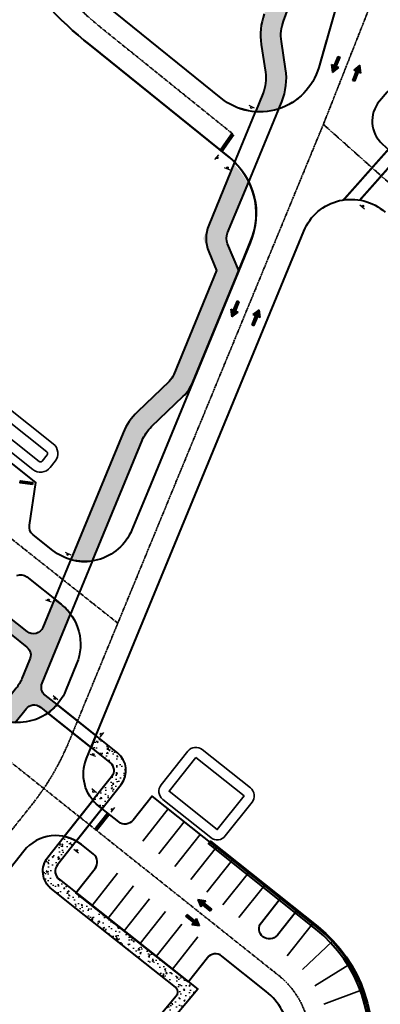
# Model space of a CAD drawing. Extents: x 1574874 to 1583974, y 410417 to 415893.
# Tile 11 of 14: x 1578966 to 1579142, y 413436 to 413916. Entities that reach past the tile are written whole.
import ezdxf

# ---------------------------------------------------------------- set-up
doc = ezdxf.new("R2010")
doc.units = 0
doc.header["$MEASUREMENT"] = 0
doc.linetypes.add('CENTER2', pattern=[1.125, 0.75, -0.125, 0.125, -0.125])
doc.layers.get('0').update_dxf_attribs({"lineweight": 0})
for name, color, linetype, lineweight in [('C-ALIN', 1, 'CENTER2', 35), ('C-POND', 111, 'Continuous', 35), ('C-PVMT', 32, 'Continuous', 40), ('C-PVMT-MRKS', 7, 'Continuous', 35), ('C-ROAD-SIGN', 3, 'Continuous', 30)]:
    doc.layers.add(name, color=color, linetype=linetype, lineweight=lineweight)
doc.layers.add('C-SDWLK-CONC-HTCH', color=252, linetype='Continuous', lineweight=25, transparency=0.4)

# ---------------------------------------------------------------- blocks, each defined once
blk = doc.blocks.new('A$C3f1edcc0')
for p, q in [((0, 0), (-1.383844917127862, -1.394695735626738)), ((0.5159194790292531, -1.895792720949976), (0, 0)), ((-1.383844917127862, -1.394695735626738), (0.5159194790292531, -1.895792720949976)), ((-1.371667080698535, -3.981870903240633), (-0.7346447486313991, -1.565933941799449)), ((-0.7797253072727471, -4.137951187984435), (-0.1427165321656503, -1.722065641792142)), ((-1.371667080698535, -3.981870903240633), (-0.7797253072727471, -4.137951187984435))]:
    blk.add_line(p, q)
for points in [[(0, 0), (-1.383844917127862, -1.394695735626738), (0.5159194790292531, -1.895792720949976)], [(-0.7346447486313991, -1.565933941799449), (-0.1427165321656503, -1.722065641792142), (-1.371667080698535, -3.981870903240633), (-0.7797253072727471, -4.137951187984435)]]:
    blk.add_solid(points)
blk = doc.blocks.new('A$C1C4F4B94')
at = {"layer": 'C-ROAD-SIGN', "flags": 128}
blk.add_lwpolyline([(-1.286158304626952, 0.8778996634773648), (0.5824775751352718, -1.416533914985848)], dxfattribs=at)
at = {"layer": 'C-ROAD-SIGN'}
blk.add_circle((0, 0), 0.4386751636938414, dxfattribs=at)

msp = doc.modelspace()

# ---------------------------------------------------------------- hatches: boundary and pattern name
at = {"layer": 'C-SDWLK-CONC-HTCH', "transparency": 33554602}
h = msp.add_hatch(dxfattribs=at)
h.set_pattern_fill('AR-CONC', color=256)
h.set_pattern_definition([(49.99999999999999, (1579025.372404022, 413716.8206124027), (7.172601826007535, -0.6275213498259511), [0.75, -8.25]), (355, (1579025.372404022, 413716.8206124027), (-1.38751333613, 7.521921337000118), [0.6, -6.6]), (100.45144446, (1579025.970120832, 413716.7683189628), (5.78508846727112, 6.894399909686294), [0.6374019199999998, -7.011421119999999]), (46.18420000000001, (1579025.372404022, 413718.8206124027), (10.67241330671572, -1.655192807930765), [1.125, -12.375]), (96.63563549, (1579026.261771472, 413718.6826793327), (9.346619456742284, 9.741186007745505), [0.95610342, -10.5171376]), (351.1841639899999, (1579025.372404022, 413718.8206124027), (9.346619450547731, 9.741186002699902), [0.9, -9.90000001]), (21, (1579026.372404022, 413718.3206124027), (5.969070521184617, -4.026188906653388), [0.75, -8.25]), (326.0000000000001, (1579026.372404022, 413718.3206124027), (2.433153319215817, 7.25150045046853), [0.6, -6.6]), (71.45144474, (1579026.869826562, 413717.9850966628), (8.402223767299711, 3.225311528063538), [0.6374019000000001, -7.01142112]), (37.50000000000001, (1579025.372404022, 413716.8206124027), (0.1215985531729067, 3.328938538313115), [0, -6.52, 0, -6.7, 0, -6.625]), (7.499999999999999, (1579025.372404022, 413716.8206124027), (2.630695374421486, 3.944117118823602), [0, -3.82, 0, -6.37, 0, -2.525]), (327.5, (1579023.142404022, 413716.8206124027), (5.33822436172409, -0.2255487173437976), [0, -2.5, 0, -7.8, 0, -10.35]), (317.5, (1579022.142404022, 413716.8206124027), (5.831861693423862, 1.001049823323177), [0, -3.25, 0, -5.18, 0, -7.35])])
edge = h.paths.add_edge_path()
edge.add_arc((1579046.003806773, 413820.0150303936), 34.99999999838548, 26.33475252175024, 45.64382816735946)
edge.add_line((1579070.472887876, 413845.0402990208), (1579055.562118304, 413808.9023829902))
edge.add_line((1579055.562118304, 413808.9023829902), (1579062.077973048, 413793.2325509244))
edge.add_line((1579062.077973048, 413793.2325509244), (1579041.187475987, 413742.6020972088))
edge.add_arc((1579031.943439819, 413746.4162544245), 9.999999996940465, 313.79961831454, 337.57859668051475, ccw=False)
edge.add_line((1579038.864823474, 413739.1986060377), (1579023.46269416, 413724.4286920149))
edge.add_arc((1579044.226845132, 413702.7757468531), 29.99999999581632, 133.7996183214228, 157.5785966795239)
edge.add_line((1579016.494736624, 413714.2182185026), (1578990.961748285, 413652.3361684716))
edge.add_arc((1578997.655026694, 413676.4235100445), 24.99999999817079, 254.4706992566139, 278.910848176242)
edge.add_line((1579001.5274627, 413651.7252461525), (1579025.738772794, 413710.4040612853))
edge.add_arc((1579044.226845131, 413702.775746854), 19.99999999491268, 133.7996183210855, 157.5785966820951, ccw=False)
edge.add_line((1579030.384077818, 413717.2110436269), (1579045.786207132, 413731.9809576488))
edge.add_arc((1579031.943439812, 413746.4162544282), 20.00000000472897, 313.7996183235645, 337.5785966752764)
edge.add_line((1579050.431512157, 413738.787939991), (1579072.901884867, 413793.24739886))
edge.add_line((1579072.901884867, 413793.24739886), (1579066.386030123, 413808.9172309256))
edge.add_line((1579066.386030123, 413808.9172309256), (1579077.371420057, 413835.5415508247))
edge = h.paths.add_edge_path()
edge.add_arc((1579083.15700027, 413900.6292459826), 29.99999999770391, 265.9942724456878, 288.0630703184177)
edge.add_line((1579092.458911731, 413872.1077726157), (1579093.881159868, 413875.5547498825))
edge.add_arc((1579066.149051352, 413886.9972215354), 30.00000000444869, 337.5785966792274, 368.6794351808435)
edge.add_line((1579095.805494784, 413891.5244020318), (1579093.750200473, 413904.9881284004))
edge.add_arc((1579113.521162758, 413908.0062487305), 19.99999999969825, 159.779877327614, 188.6794351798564, ccw=False)
edge.add_line((1579094.753728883, 413914.9188043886), (1579109.64129048, 413955.3382008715))
edge.add_arc((1579095.565715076, 413960.522617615), 14.999999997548, 339.7798773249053, 372.0106173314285)
edge.add_arc((1579179.683093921, 413978.4186109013), 70.99999999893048, 73.52935641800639, 192.0106173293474, ccw=False)
edge.add_line((1579199.813300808, 414046.5051350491), (1579210.600775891, 414071.4273272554))
edge.add_line((1579210.600775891, 414071.4273272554), (1579205.605670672, 414073.5894393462))
edge.add_line((1579205.605670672, 414073.5894393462), (1579200.263583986, 414060.9721938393))
edge.add_arc((1579195.659274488, 414062.9216383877), 5.000000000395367, 259.2939983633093, 337.0524127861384, ccw=False)
edge.add_arc((1579179.683093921, 413978.4186109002), 81.00000000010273, 79.29399835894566, 97.23648748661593)
edge.add_arc((1579168.220277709, 414068.6937671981), 10.00000000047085, 196.7085403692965, 277.23648748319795, ccw=False)
edge.add_line((1579158.642481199, 414065.8187343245), (1579152.013360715, 414087.9027833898))
edge.add_line((1579152.013360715, 414087.9027833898), (1579145.289955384, 414107.5401625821))
edge.add_line((1579145.289955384, 414107.5401625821), (1579149.45841031, 414108.4811699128))
edge.add_line((1579149.45841031, 414108.4811699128), (1579172.110704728, 414114.670037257))
edge.add_line((1579172.110704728, 414114.670037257), (1579170.827479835, 414119.4026073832))
edge.add_line((1579170.827479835, 414119.4026073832), (1579148.074177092, 414113.2474013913))
edge.add_line((1579148.074177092, 414113.2474013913), (1579143.634913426, 414112.188749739))
edge.add_line((1579143.634913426, 414112.188749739), (1579133.888789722, 414140.4390954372))
edge.add_line((1579133.888789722, 414140.4390954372), (1579136.37163598, 414195.8579214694))
edge.add_line((1579136.37163598, 414195.8579214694), (1579136.711187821, 414196.6490245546))
edge.add_line((1579136.711187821, 414196.6490245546), (1579132.116530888, 414198.6211116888))
edge.add_line((1579132.116530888, 414198.6211116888), (1579131.417444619, 414196.9923491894))
edge.add_line((1579131.417444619, 414196.9923491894), (1579128.851112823, 414139.7100688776))
edge.add_line((1579128.851112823, 414139.7100688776), (1579147.337755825, 414086.0771755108))
edge.add_line((1579147.337755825, 414086.0771755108), (1579153.657539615, 414065.0423404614))
edge.add_arc((1579144.080447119, 414062.1649633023), 9.999999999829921, -66.96845433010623, 16.722564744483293, ccw=False)
edge.add_arc((1579179.683093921, 413978.4186109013), 80.99999999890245, 113.03154567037, 191.0892549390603)
edge.add_arc((1579090.38217752, 413960.915858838), 10.00000000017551, -20.22012266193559, 11.089254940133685, ccw=False)
edge.add_line((1579099.765894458, 413957.4595810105), (1579085.370011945, 413918.3750822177))
edge.add_arc((1579113.52116276, 413908.0062487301), 30.0000000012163, 159.7798773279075, 188.6794351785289)
edge.add_line((1579083.864719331, 413903.4790682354), (1579085.920013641, 413890.0153418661))
edge.add_arc((1579066.149051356, 413886.9972215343), 20.00000000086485, -22.421403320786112, 8.679435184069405, ccw=False)
edge.add_line((1579084.637123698, 413879.3689070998), (1579081.061314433, 413870.7025338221))
h = msp.add_hatch(dxfattribs=at)
h.set_pattern_fill('AR-CONC', color=256)
h.set_pattern_definition([(49.99999999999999, (1578954.625043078, 413624.9963772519), (7.172601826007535, -0.6275213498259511), [0.75, -8.25]), (355, (1578954.625043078, 413624.9963772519), (-1.38751333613, 7.521921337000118), [0.6, -6.6]), (100.45144446, (1578955.222759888, 413624.9440838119), (5.78508846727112, 6.894399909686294), [0.6374019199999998, -7.011421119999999]), (46.18420000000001, (1578954.625043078, 413626.9963772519), (10.67241330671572, -1.655192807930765), [1.125, -12.375]), (96.63563549, (1578955.514410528, 413626.8584441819), (9.346619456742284, 9.741186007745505), [0.95610342, -10.5171376]), (351.1841639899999, (1578954.625043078, 413626.9963772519), (9.346619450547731, 9.741186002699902), [0.9, -9.90000001]), (21, (1578955.625043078, 413626.4963772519), (5.969070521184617, -4.026188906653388), [0.75, -8.25]), (326.0000000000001, (1578955.625043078, 413626.4963772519), (2.433153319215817, 7.25150045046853), [0.6, -6.6]), (71.45144474, (1578956.122465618, 413626.1608615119), (8.402223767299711, 3.225311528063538), [0.6374019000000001, -7.01142112]), (37.50000000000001, (1578954.625043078, 413624.9963772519), (0.1215985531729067, 3.328938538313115), [0, -6.52, 0, -6.7, 0, -6.625]), (7.499999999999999, (1578954.625043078, 413624.9963772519), (2.630695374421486, 3.944117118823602), [0, -3.82, 0, -6.37, 0, -2.525]), (327.5, (1578952.395043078, 413624.9963772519), (5.33822436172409, -0.2255487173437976), [0, -2.5, 0, -7.8, 0, -10.35]), (317.5, (1578951.395043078, 413624.9963772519), (5.831861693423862, 1.001049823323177), [0, -3.25, 0, -5.18, 0, -7.35])])
edge = h.paths.add_edge_path()
edge.add_line((1578969.575376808, 413617.2408804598), (1578951.451758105, 413631.6506899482))
edge.add_line((1578951.451758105, 413631.6506899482), (1578691.790431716, 413838.1034026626))
edge.add_line((1578691.790431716, 413838.1034026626), (1578688.056354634, 413833.4069499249))
edge.add_line((1578688.056354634, 413833.4069499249), (1578961.795512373, 413615.761170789))
edge.add_line((1578961.795512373, 413615.761170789), (1578969.448143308, 413609.6766820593))
edge.add_arc((1578966.30918747, 413605.7459842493), 5.030251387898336, -26.307156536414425, 51.39002118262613, ccw=False)
edge.add_line((1578970.818461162, 413603.5166615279), (1578967.074302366, 413594.4422743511))
edge.add_arc((1578948.586230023, 413602.0705887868), 20.00000000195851, 321.5324866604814, 337.57859667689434, ccw=False)
edge.add_line((1578964.245449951, 413589.6291728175), (1578953.361711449, 413575.9305025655))
edge.add_arc((1578965.225875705, 413598.0186907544), 25.07282295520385, 241.7585499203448, 266.7281621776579)
edge.add_line((1578963.794886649, 413572.9867367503), (1578969.062026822, 413579.6161514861))
edge.add_arc((1578972.976831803, 413576.505797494), 4.999999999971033, 51.51120624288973, 141.5324866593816, ccw=False)
edge.add_line((1578976.088639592, 413580.4194469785), (1578979.701573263, 413577.5467433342))
edge.add_arc((1578965.225875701, 413598.0186907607), 25.07282296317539, 305.2640999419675, 319.2640296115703)
edge.add_line((1578984.224175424, 413581.6568125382), (1578978.41701242, 413586.2335954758))
edge.add_arc((1578981.528819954, 413590.1472451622), 4.999999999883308, 157.578596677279, 231.5112099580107, ccw=False)
edge.add_line((1578976.906801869, 413592.0543237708), (1578990.826629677, 413625.7905817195))
edge.add_arc((1578970.664571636, 413611.0091265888), 25.00000000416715, 36.24634517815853, 51.51233183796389)
edge.add_line((1578986.223226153, 413630.5776796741), (1578983.031203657, 413633.1156074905))
edge.add_line((1578983.031203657, 413633.1156074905), (1578977.309125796, 413619.2475124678))
edge.add_arc((1578972.68710771, 413621.1545910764), 5.000000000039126, 231.5123318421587, 337.57859667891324, ccw=False)
h = msp.add_hatch(dxfattribs=at)
h.set_pattern_fill('AR-CONC', color=256)
h.set_pattern_definition([(49.99999999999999, (1579008.507182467, 413557.9469650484), (7.172601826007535, -0.6275213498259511), [0.75, -8.25]), (355, (1579008.507182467, 413557.9469650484), (-1.38751333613, 7.521921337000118), [0.6, -6.6]), (100.45144446, (1579009.104899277, 413557.8946716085), (5.78508846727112, 6.894399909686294), [0.6374019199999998, -7.011421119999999]), (46.18420000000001, (1579008.507182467, 413559.9469650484), (10.67241330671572, -1.655192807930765), [1.125, -12.375]), (96.63563549, (1579009.396549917, 413559.8090319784), (9.346619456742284, 9.741186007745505), [0.95610342, -10.5171376]), (351.1841639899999, (1579008.507182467, 413559.9469650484), (9.346619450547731, 9.741186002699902), [0.9, -9.90000001]), (21, (1579009.507182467, 413559.4469650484), (5.969070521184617, -4.026188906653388), [0.75, -8.25]), (326.0000000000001, (1579009.507182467, 413559.4469650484), (2.433153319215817, 7.25150045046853), [0.6, -6.6]), (71.45144474, (1579010.004605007, 413559.1114493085), (8.402223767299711, 3.225311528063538), [0.6374019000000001, -7.01142112]), (37.50000000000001, (1579008.507182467, 413557.9469650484), (0.1215985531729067, 3.328938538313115), [0, -6.52, 0, -6.7, 0, -6.625]), (7.499999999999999, (1579008.507182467, 413557.9469650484), (2.630695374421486, 3.944117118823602), [0, -3.82, 0, -6.37, 0, -2.525]), (327.5, (1579006.277182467, 413557.9469650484), (5.33822436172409, -0.2255487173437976), [0, -2.5, 0, -7.8, 0, -10.35]), (317.5, (1579005.277182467, 413557.9469650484), (5.831861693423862, 1.001049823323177), [0, -3.25, 0, -5.18, 0, -7.35])])
edge = h.paths.add_edge_path()
edge.add_arc((1579017.075446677, 413547.8297192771), 19.9999999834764, 219.8835192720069, 231.5123318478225)
edge.add_line((1579004.628523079, 413532.1748768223), (1579006.169415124, 413530.9497373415))
edge.add_line((1579006.169415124, 413530.9497373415), (1579015.505026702, 413542.690924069))
edge.add_arc((1579006.894997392, 413549.5369006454), 11.00000000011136, 321.5112099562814, 411.5112099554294)
edge.add_line((1579013.740973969, 413558.1469299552), (1579003.166131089, 413566.5551622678))
edge.add_line((1579003.166131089, 413566.5551622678), (1579000.784607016, 413560.7832725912))
edge.add_line((1579000.784607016, 413560.7832725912), (1579010.006804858, 413553.4505497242))
edge.add_arc((1579006.89499707, 413549.5369002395), 4.999999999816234, -38.488790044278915, 51.511206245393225, ccw=False)
edge.add_line((1579010.808646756, 413546.4250927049), (1579001.728454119, 413535.0051405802))
h = msp.add_hatch(dxfattribs=at)
h.set_pattern_fill('AR-CONC', color=256)
h.set_pattern_definition([(49.99999999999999, (0, 0), (7.172601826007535, -0.6275213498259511), [0.75, -8.25]), (355, (0, 0), (-1.38751333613, 7.521921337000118), [0.6, -6.6]), (100.45144446, (0.59771681, -0.05229344), (5.78508846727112, 6.894399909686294), [0.6374019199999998, -7.011421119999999]), (46.18420000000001, (0, 2), (10.67241330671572, -1.655192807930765), [1.125, -12.375]), (96.63563549, (0.88936745, 1.86206693), (9.346619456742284, 9.741186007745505), [0.95610342, -10.5171376]), (351.1841639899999, (0, 2), (9.346619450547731, 9.741186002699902), [0.9, -9.90000001]), (21, (1, 1.5), (5.969070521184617, -4.026188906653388), [0.75, -8.25]), (326.0000000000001, (1, 1.5), (2.433153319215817, 7.25150045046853), [0.6, -6.6]), (71.45144474, (1.49742254, 1.16448426), (8.402223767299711, 3.225311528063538), [0.6374019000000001, -7.01142112]), (37.50000000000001, (0, 0), (0.1215985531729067, 3.328938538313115), [0, -6.52, 0, -6.7, 0, -6.625]), (7.499999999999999, (0, 0), (2.630695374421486, 3.944117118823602), [0, -3.82, 0, -6.37, 0, -2.525]), (327.5, (-2.23, 0), (5.33822436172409, -0.2255487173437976), [0, -2.5, 0, -7.8, 0, -10.35]), (317.5, (-3.23, 0), (5.831861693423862, 1.001049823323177), [0, -3.25, 0, -5.18, 0, -7.35])])
edge = h.paths.add_edge_path()
edge.add_arc((1578988.276908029, 413500.4128215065), 10.99999999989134, 141.5112099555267, 231.659605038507, ccw=False)
edge.add_line((1578979.666878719, 413507.2587980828), (1578987.69422091, 413517.3546041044))
edge.add_arc((1578983.623487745, 413497.7732575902), 19.99999999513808, 60.13927123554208, 78.25615018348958, ccw=False)
edge.add_line((1578993.581356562, 413515.1180218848), (1578984.392951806, 413503.5619738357))
edge.add_arc((1578988.306601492, 413500.4501663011), 5.000000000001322, 141.5112099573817, 231.6279809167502)
edge.add_line((1578985.202776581, 413496.5301827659), (1579052.973488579, 413442.8696450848))
edge.add_line((1579052.973488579, 413442.8696450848), (1579012.748250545, 413395.0468753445))
edge.add_arc((1579015.044085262, 413393.1157764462), 3.000000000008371, 139.9317517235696, 229.9317517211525)
edge.add_line((1579013.112986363, 413390.8199417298), (1579033.158956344, 413373.9586449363))
edge.add_line((1579033.158956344, 413373.9586449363), (1579029.296758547, 413369.3669755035))
edge.add_line((1579029.296758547, 413369.3669755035), (1578991.798124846, 413400.9082575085))
edge.add_line((1578991.798124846, 413400.9082575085), (1578995.660322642, 413405.4999269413))
edge.add_line((1578995.660322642, 413405.4999269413), (1579003.929647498, 413398.5443373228))
edge.add_arc((1579005.860746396, 413400.840172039), 2.999999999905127, 229.9317517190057, 319.9317517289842)
edge.add_line((1579008.156581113, 413398.9090731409), (1579042.411127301, 413439.6334381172))
edge.add_arc((1579040.115292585, 413441.5645370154), 3.000000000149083, 319.9317517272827, 411.659605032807)
edge.add_line((1579041.976289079, 413443.9175546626), (1578989.716910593, 413485.2493824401))
edge.add_line((1578989.716910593, 413485.2493824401), (1578981.470236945, 413491.8064489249))
edge.add_line((1578981.470236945, 413491.8064489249), (1578981.453254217, 413491.7850901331))

# ---------------------------------------------------------------- linework, layer by layer
at = {"layer": 'C-ALIN', "flags": 128}
for points in [[(1579070.034185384, 413859.8378593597), (1579006.464952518, 413911.0380957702, -0.139944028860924), (1578943.141374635, 414000.7443498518), (1578916.963994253, 414075.5567020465, -0.01961085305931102), (1578914.666392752, 414083.0538624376), (1578905.051384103, 414119.4673168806, 0.03326061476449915), (1578900.812254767, 414132.0626241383), (1578858.404019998, 414234.8947835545)], [(1579013.883017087, 413621.3686557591), (1578693.47099967, 413874.8382326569, 0.4134926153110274), (1578645.763585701, 413869.3327539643), (1578635.485735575, 413856.4060156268, 0.4141762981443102), (1578640.935811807, 413808.6357056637), (1578977.835618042, 413540.7019024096)], [(1579509.506618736, 413600.8843688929), (1579482.144573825, 413570.6155557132, -0.4117830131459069), (1579446.988729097, 413568.6959785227), (1579114.212994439, 413864.5295657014)], [(1578978.028867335, 413540.5482528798), (1579092.487804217, 413449.5437188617, -0.4223166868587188), (1579098.205086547, 413392.4860486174), (1579039.130865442, 413322.2541988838)]]:
    msp.add_lwpolyline(points, format="xyb", dxfattribs=at)
at = {"layer": 'C-ALIN'}
msp.add_lwpolyline([(1579508.953781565, 413600.2728018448), (1579139.574541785, 413928.6464605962), (1579114.212994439, 413864.5295657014), (1579013.883017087, 413621.3686557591), (1578990.18447501, 413563.932591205, -0.05107442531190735), (1578977.735186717, 413540.781774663, -0.01907453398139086), (1578971.910142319, 413532.8525620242), (1578898.811780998, 413440.9147172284)], format="xyb", dxfattribs=at)
at = {"layer": 'C-POND', "flags": 128}
for points in [[(1578746.15185967, 413896.5752435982), (1578982.359281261, 413708.7703686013, -0.4142135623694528), (1578983.321656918, 413700.3398387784), (1578980.832272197, 413697.2088702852, -0.4142135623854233), (1578972.401742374, 413696.246494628), (1578736.194320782, 413884.0513696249, -0.4142135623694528), (1578735.231945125, 413892.4818994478), (1578737.721329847, 413895.612867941, -0.41421356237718)], [(1578743.040128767, 413892.6615329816), (1578979.247550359, 413704.8566579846, -0.4142135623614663), (1578979.407946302, 413703.4515696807), (1578976.91856158, 413700.3206011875, -0.4142135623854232), (1578975.513473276, 413700.1602052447), (1578739.306051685, 413887.9650802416, -0.4142135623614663), (1578739.145655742, 413889.3701685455), (1578741.635040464, 413892.5011370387, -0.4142135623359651)], [(1579048.091327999, 413558.9411498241), (1579035.022058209, 413542.503565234, 0.4142135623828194), (1579035.824037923, 413535.4781237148), (1579059.306301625, 413516.8077383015, 0.4142135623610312), (1579066.331743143, 413517.6097180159), (1579079.401012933, 413534.0473026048, 0.4142135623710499), (1579078.599033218, 413541.0727441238), (1579055.116769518, 413559.7431295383, 0.4142135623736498)]]:
    msp.add_lwpolyline(points, format="xyb", close=True, dxfattribs=at)
msp.add_lwpolyline([(1579052.005038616, 413555.8294189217), (1579038.935768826, 413539.3918343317), (1579062.418032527, 413520.7214489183), (1579075.487302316, 413537.1590335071)], close=True, dxfattribs=at)
at = {"layer": 'C-PVMT'}
msp.add_line((1579028.798347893, 413686.3575493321), (1579028.753085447, 413686.2485807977), dxfattribs=at)
at = {"layer": 'C-PVMT', "flags": 128}
for points in [[(1579115.820943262, 413905.629004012), (1579111.982577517, 413892.3174413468, -0.5359931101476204), (1579064.33896697, 413877.2651362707), (1579012.737630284, 413918.8261323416, -0.1399440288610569), (1578952.580231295, 414004.0470737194), (1578926.402850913, 414078.8594259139, -0.01961085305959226), (1578924.335009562, 414085.6068702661), (1578914.720000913, 414122.0203247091, 0.03326061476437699), (1578910.056958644, 414135.8751626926), (1578867.648723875, 414238.7073221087)], [(1579072.901884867, 413793.2473988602), (1579078.853350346, 413807.8825989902, 0.3311080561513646), (1579068.385963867, 413848.3251710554), (1579000.192274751, 413903.2500591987, -0.1399440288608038), (1578933.702517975, 413997.4416259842), (1578907.525137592, 414072.2539781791, -0.01961085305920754), (1578904.997775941, 414080.5008546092), (1578895.382767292, 414116.9143090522, 0.03326061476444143), (1578891.56755089, 414128.2500855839), (1578849.159316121, 414231.0822450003)], [(1578933.702517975, 413997.4416259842, 0.1399440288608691), (1579000.192274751, 413903.2500591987), (1579068.385963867, 413848.3251710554, -0.3399611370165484), (1579078.411832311, 413806.7968655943), (1579071.471508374, 413789.7807216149), (1579078.853350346, 413807.8825989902), (1579072.901884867, 413793.2473988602), (1579028.798347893, 413686.3575493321), (1579020.76511712, 413666.8881170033, -0.4989426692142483), (1578982.09637218, 413656.854956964), (1578972.540710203, 413664.4525163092, -0.2679491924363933), (1578970.707202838, 413669.104209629), (1578973.826068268, 413690.0037952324), (1578851.808646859, 413787.0179636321)], [(1579092.458911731, 413872.1077726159), (1579093.881159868, 413875.5547498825, 0.1365421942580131), (1579095.805494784, 413891.5244020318), (1579093.750200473, 413904.9881284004, -0.1267707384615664), (1579094.753728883, 413914.9188043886), (1579109.64129048, 413955.3382008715, 0.141567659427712)], [(1579120.357207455, 413921.3608985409), (1579111.982577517, 413892.3174413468, -0.5373047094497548), (1579064.33896697, 413877.2651362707), (1579012.737630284, 413918.8261323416, -0.1399440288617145)], [(1579085.370011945, 413918.3750822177, 0.1267707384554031), (1579083.864719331, 413903.4790682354), (1579085.920013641, 413890.0153418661, -0.1365421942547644), (1579084.637123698, 413879.3689070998), (1579081.061314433, 413870.7025338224)], [(1579070.905149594, 413846.0879335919), (1579058.247906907, 413815.41169175, 0.1989123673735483), (1579058.265755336, 413802.4004672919), (1579062.077973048, 413793.2325509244), (1579041.187475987, 413742.6020972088, -0.1041292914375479), (1579038.864823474, 413739.1986060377), (1579023.46269416, 413724.4286920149, 0.104129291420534), (1579016.494736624, 413714.2182185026), (1578990.961748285, 413652.3361684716, 0.1070463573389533), (1579001.5274627, 413651.7252461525), (1579025.738772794, 413710.4040612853, -0.1041292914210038), (1579030.384077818, 413717.2110436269), (1579045.786207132, 413731.9809576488, 0.1041292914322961), (1579050.431512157, 413738.787939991), (1579072.901884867, 413793.24739886), (1579067.49929243, 413806.2399715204, -0.1989123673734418), (1579067.491943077, 413811.5975345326), (1579077.802631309, 413836.5866394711)], [(1579135.483812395, 413401.1762634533, 0.2943933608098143), (1579111.158189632, 413473.0259825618), (1579101.112426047, 413481.013214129), (1579091.777233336, 413469.2720822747, -0.4142135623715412), (1579084.751791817, 413468.4701025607), (1579084.751791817, 413468.4701025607, -0.4142135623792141), (1579083.949812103, 413475.4955440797), (1579093.285004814, 413487.2366759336), (1579030.665634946, 413537.0243703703), (1579021.33044224, 413525.2832385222, -0.4142135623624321), (1579014.305000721, 413524.4812588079), (1579004.628523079, 413532.1748768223, -0.3342738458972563), (1578998.587374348, 413555.4580337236), (1579104.650703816, 413812.5143631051, -0.5162230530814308), (1579144.37092316, 413821.663284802)], [(1578964.522606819, 413644.6376072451, -0.2679491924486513), (1578969.467845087, 413643.8996245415), (1578986.223226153, 413630.5776796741, -0.3320732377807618), (1578993.774662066, 413601.4737335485), (1578988.388656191, 413588.4201465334, -0.4867800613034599), (1578950.3709877, 413577.8202068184)], [(1579134.513957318, 413401.4199458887, 0.2943933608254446), (1579110.535843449, 413472.2432404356), (1579058.133971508, 413513.9071599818), (1579058.756317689, 413514.6899021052)], [(1579135.483812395, 413401.1762634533, 0.2943933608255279), (1579111.158189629, 413473.025982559), (1579058.756317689, 413514.6899021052)]]:
    msp.add_lwpolyline(points, format="xyb", dxfattribs=at)
for points in [[(1579366.91884769, 413705.1419005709), (1579327.055661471, 413702.7910190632, 0.6681045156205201), (1579324.027992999, 413694.0628282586), (1579326.141448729, 413692.1839917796, 0.1989656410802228), (1579329.757831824, 413690.9295268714), (1579379.599582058, 413693.868881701), (1579474.705089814, 413609.3212401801), (1579430.023247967, 413606.6861844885, 0.668104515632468), (1579428.206646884, 413601.4492700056), (1579449.773254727, 413582.2768175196, 0.4117830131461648), (1579477.897930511, 413583.8124792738), (1579478.419063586, 413584.3889741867, 0.4166482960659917), (1579476.870594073, 413612.7482160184), (1579173.831479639, 413882.1463089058, 0.4205839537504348), (1579145.311104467, 413880.1594855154), (1579141.636805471, 413875.8411824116, 0.4078717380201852), (1579143.094932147, 413854.9101222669), (1579172.424328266, 413828.8366452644, 0.1989656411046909), (1579179.657094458, 413826.3277154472), (1579227.430759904, 413829.1451075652)], [(1578969.575376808, 413617.2408804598), (1578951.451758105, 413631.6506899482), (1578691.790431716, 413838.1034026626), (1578688.056354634, 413833.4069499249), (1578961.795512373, 413615.761170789), (1578969.448143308, 413609.6766820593, -0.352632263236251), (1578970.818461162, 413603.5166615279), (1578967.074302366, 413594.4422743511, -0.07012899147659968), (1578964.245449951, 413589.6291728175), (1578953.361711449, 413575.9305025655, 0.1093836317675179), (1578963.794886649, 413572.9867367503), (1578969.062026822, 413579.6161514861, -0.4143223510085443), (1578976.088639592, 413580.4194469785), (1578979.701573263, 413577.5467433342, 0.0611623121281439), (1578984.224175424, 413581.6568125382), (1578978.41701242, 413586.2335954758, -0.3342684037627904), (1578976.906801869, 413592.0543237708), (1578990.826629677, 413625.7905817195, 0.06670912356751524), (1578986.223226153, 413630.5776796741), (1578983.031203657, 413633.1156074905), (1578977.309125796, 413619.2475124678, -0.498942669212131)], [(1579001.728454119, 413535.0051405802, 0.0507838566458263), (1579004.628523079, 413532.1748768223), (1579006.169415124, 413530.9497373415), (1579015.505026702, 413542.690924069, 0.4142135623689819), (1579013.740973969, 413558.1469299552), (1579003.166131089, 413566.5551622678), (1579000.784607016, 413560.7832725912), (1579010.006804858, 413553.4505497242, -0.4142135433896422), (1579010.808646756, 413546.4250927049)], [(1578981.453254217, 413491.7850901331, -0.4149723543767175), (1578979.666878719, 413507.2587980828), (1578987.69422091, 413517.3546041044, -0.07921486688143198), (1578993.581356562, 413515.1180218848), (1578984.392951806, 413503.5619738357, 0.4148106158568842), (1578985.202776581, 413496.5301827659), (1579052.973488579, 413442.8696450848), (1579012.748250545, 413395.0468753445, 0.4142135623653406), (1579013.112986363, 413390.8199417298), (1579033.158956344, 413373.9586449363), (1579029.296758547, 413369.3669755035), (1578991.798124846, 413400.9082575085), (1578995.660322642, 413405.4999269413), (1579003.929647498, 413398.5443373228, 0.4142135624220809), (1579008.156581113, 413398.9090731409), (1579042.411127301, 413439.6334381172, 0.423074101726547), (1579041.976289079, 413443.9175546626), (1578989.716910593, 413485.2493824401), (1578981.470236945, 413491.8064489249)], [(1579058.756317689, 413514.6899021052), (1579059.067490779, 413515.0812731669), (1579111.46936272, 413473.4173536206, -0.2943933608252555), (1579135.968739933, 413401.0544222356), (1579135.483812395, 413401.1762634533, 0.2943933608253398), (1579111.158189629, 413473.025982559)]]:
    msp.add_lwpolyline(points, format="xyb", close=True, dxfattribs=at)
msp.add_lwpolyline([(1578972.152292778, 413688.9506289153), (1578966.218006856, 413689.8362081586), (1578966.365603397, 413690.8252558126), (1578972.299889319, 413689.939676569)], close=True, dxfattribs=at)
at = {"layer": 'C-PVMT'}
msp.add_lwpolyline([(1579086.347135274, 413441.8147279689), (1579064.647936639, 413459.0674258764, 0.4149666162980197), (1579057.614509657, 413458.255376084), (1579048.342648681, 413446.5321661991), (1578993.438903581, 413489.9554177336), (1579002.758567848, 413501.7390694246, 0.4134609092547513), (1579001.948602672, 413508.7544408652), (1578996.070411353, 413513.428100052, 0.414213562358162), (1578967.968645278, 413510.2201811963), (1578953.378743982, 413491.8700560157, 0.2589897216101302), (1578947.801122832, 413458.3515858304, -0.1276451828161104), (1578950.097956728, 413432.3282057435, 0.2653145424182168), (1578962.088010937, 413399.7640846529), (1578976.628297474, 413387.53379163, 0.4142135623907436), (1578980.855231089, 413387.8985274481), (1578991.798124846, 413400.9082575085), (1579029.296758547, 413369.3669755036), (1579018.353864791, 413356.3572454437, 0.4142135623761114), (1579018.718600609, 413352.130311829), (1579022.431964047, 413349.0068848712, 0.4142135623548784), (1579050.611521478, 413351.4384569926), (1579090.635097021, 413399.0214752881, 0.4223166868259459)], format="xyb", close=True, dxfattribs=at)
msp.add_arc((1579005.688257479, 413695.8929424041), 24.99999999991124, 337.3081716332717, 337.5785966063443, dxfattribs=at)
at = {"layer": 'C-PVMT-MRKS', "flags": 128}
for points, const_width in [([(1579070.905149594, 413846.0879335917), (1579081.061314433, 413870.7025338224)], 1), ([(1579077.802631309, 413836.5866394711), (1579092.458911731, 413872.1077726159)], 1), ([(1579064.295817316, 413851.6194765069), (1579070.034185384, 413859.8378593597)], 2), ([(1579124.068359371, 413827.7047850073), (1579145.976372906, 413852.3485564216)], 1), ([(1579132.015939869, 413827.6141833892), (1579150.460608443, 413848.3621254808)], 1), ([(1578983.031203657, 413633.1156074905), (1578990.961748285, 413652.3361684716)], 1), ([(1578990.826629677, 413625.7905817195), (1579001.5274627, 413651.7252461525)], 1), ([(1578984.224175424, 413581.6568125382), (1579003.166131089, 413566.5551622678)], 1), ([(1578979.701573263, 413577.5467433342), (1579000.784607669, 413560.7832741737)], 1), ([(1579001.728454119, 413535.0051405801), (1578987.69422091, 413517.3546041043)], 1), ([(1579006.169415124, 413530.9497373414), (1578993.581356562, 413515.1180218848)], 1), ([(1579009.300334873, 413528.4602913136), (1579003.076768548, 413520.6330532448)], 2)]:
    msp.add_lwpolyline(points, dxfattribs=dict(at, const_width=const_width))
for points in [[(1579026.046132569, 413515.1460660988), (1579038.493056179, 413530.8009085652)], [(1579033.873553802, 413508.9226042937), (1579046.320477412, 413524.5774467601)], [(1579041.700975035, 413502.6991424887), (1579054.147898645, 413518.353984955)], [(1579049.528396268, 413496.4756806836), (1579061.975319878, 413512.1305231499)], [(1579057.355817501, 413490.2522188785), (1579069.802741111, 413505.9070613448)], [(1579013.688939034, 413499.4388804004), (1579001.282295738, 413483.7520960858)], [(1579065.183238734, 413484.0287570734), (1579077.630162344, 413499.6835995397)], [(1579021.532331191, 413493.2355587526), (1579009.125687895, 413477.5487744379)], [(1579073.010659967, 413477.8052952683), (1579085.457583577, 413493.4601377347)], [(1579029.375723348, 413487.0322371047), (1579016.969080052, 413471.3454527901)], [(1579037.219115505, 413480.8289154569), (1579024.81247221, 413465.1421311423)], [(1579045.062507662, 413474.6255938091), (1579032.655864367, 413458.9388094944)], [(1579096.492923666, 413459.134909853), (1579108.939847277, 413474.7897523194)], [(1579052.90589982, 413468.4222721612), (1579040.499256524, 413452.7354878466)], [(1579103.989942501, 413452.5171527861), (1579118.548336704, 413466.2304003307)], [(1579110.084277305, 413444.5887807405), (1579127.08040543, 413455.1306794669)], [(1579114.478999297, 413435.6062188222), (1579133.233016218, 413442.5550927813)]]:
    msp.add_lwpolyline(points, dxfattribs=at)

# ---------------------------------------------------------------- block references
at = {"layer": 'C-PVMT-MRKS'}
for p, xscale, yscale, zscale, rotation in [((1579118.735538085, 413889.8648738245), 1.949999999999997, 1.949999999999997, 1.949999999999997, 172.6922120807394), ((1579132.05794988, 413893.3588475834), 1.949999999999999, 1.949999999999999, 1.949999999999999, 352.6922120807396), ((1579069.539964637, 413770.6339049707), 1.949999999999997, 1.949999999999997, 1.949999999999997, 172.6922120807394), ((1579082.862376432, 413774.1278787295), 1.949999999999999, 1.949999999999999, 1.949999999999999, 352.6922120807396), ((1579052.984368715, 413486.6336533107), 1.949999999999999, 1.949999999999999, 1.949999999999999, 65.99533755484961), ((1579053.714416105, 413473.7766086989), 1.949999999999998, 1.949999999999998, 1.949999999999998, 245.9953375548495)]:
    msp.add_blockref('A$C3f1edcc0', p, dxfattribs=dict(at, xscale=xscale, yscale=yscale, zscale=zscale, rotation=rotation))
at = {"layer": 'C-ROAD-SIGN'}
for p, rotation in [((1579079.054204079, 413872.725256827), 205.341164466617), ((1579062.322369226, 413848.250630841), 279.960736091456), ((1579067.360083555, 413843.3844472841), 28.17366962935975), ((1579133.44480027, 413824.7057817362), 11.31753026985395), ((1578980.096015, 413632.6787933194), 29.49071899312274), ((1578983.164785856, 413584.5973511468), 192.3522222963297), ((1579005.775332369, 413567.248714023), 102.3522222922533), ((1579001.81316594, 413557.4113923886), 29.24202219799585), ((1579002.049727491, 413539.2987282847), 192.3522222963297), ((1579011.176992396, 413530.6078242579), 102.3522222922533), ((1578993.869473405, 413510.6090085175), 12.35222229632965)]:
    msp.add_blockref('A$C1C4F4B94', p, dxfattribs=dict(at, rotation=rotation))
at = {"layer": 'C-ROAD-SIGN', "xscale": -1, "rotation": 103.0722213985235}
msp.add_blockref('A$C1C4F4B94', (1578989.364026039, 413654.9193023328), dxfattribs=at)

doc.saveas('drawing.dxf')
